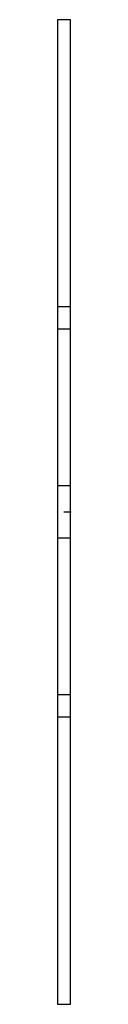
# Model space of a CAD drawing. Extents: x -0.8 to 0, y -30 to 30.
import ezdxf

# ---------------------------------------------------------------- set-up
doc = ezdxf.new("R2010")
doc.units = 0
doc.linetypes.add('CENTER', pattern=[1.5, 0.45, -0.5, 0.05, -0.5])
doc.linetypes.add('DASHED', pattern=[2, 1, -1])
for name, color, linetype in [('AM_0', 7, 'CONTINUOUS'), ('AM_3', 7, 'DASHED'), ('AM_7', 7, 'CENTER')]:
    doc.layers.add(name, color=color, linetype=linetype)

msp = doc.modelspace()

# ---------------------------------------------------------------- linework, layer by layer
at = {"layer": 'AM_0', "color": 7, "linetype": 'CONTINUOUS'}
for p, q in [((0, 30), (-0.8, 30)), ((-0.8, 30), (-0.8, -30)), ((0, -30), (0, 30)), ((-0.8, -30), (0, -30))]:
    msp.add_line(p, q, dxfattribs=at)
at = {"layer": 'AM_3', "color": 6, "linetype": 'DASHED'}
for p, q in [((0, 12.5), (-0.8, 12.5)), ((0, 11.136), (-0.8, 11.136)), ((0, 1.6), (-0.8, 1.6)), ((0, -1.6), (-0.8, -1.6)), ((0, -11.136), (-0.8, -11.136)), ((0, -12.5), (-0.8, -12.5))]:
    msp.add_line(p, q, dxfattribs=at)
at = {"layer": 'AM_7', "color": 4, "linetype": 'CENTER'}
msp.add_line((0.04, 0), (-0.84, 0), dxfattribs=at)

doc.saveas('drawing.dxf')
